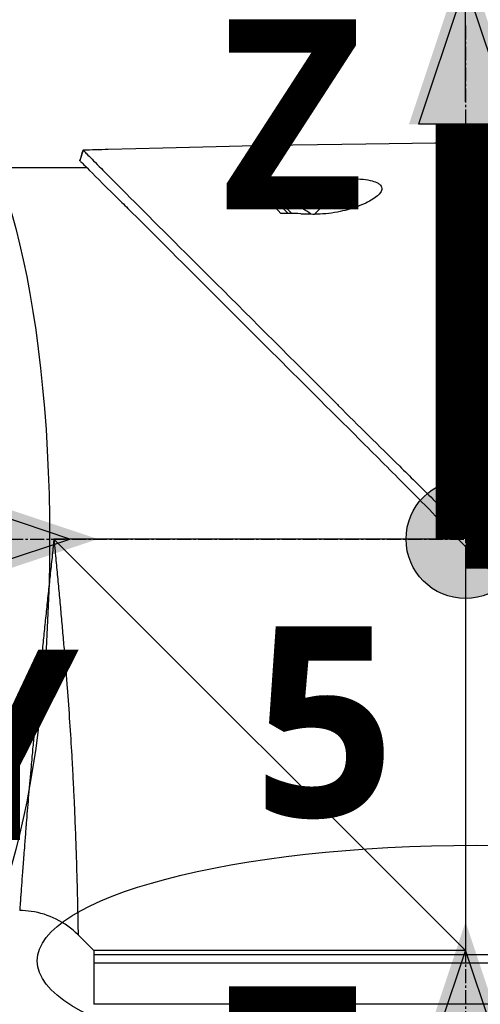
# Model space of a CAD drawing. Header units: millimetres. Extents: x 0 to 5219, y 0 to 2970.
# Tile 168 of 232: x 1837 to 1893, y 2182 to 2301. Entities that reach past the tile are written whole.
import ezdxf

# ---------------------------------------------------------------- set-up
doc = ezdxf.new("R2010")
doc.units = ezdxf.units.MM
doc.header["$LTSCALE"] = 0.2
doc.linetypes.add('CENTER2', pattern=[1.125, 0.75, -0.125, 0.125, -0.125])
for name, color, linetype in [('02_Center Line', 1, 'CENTER2'), ('07_Special Line2', 76, 'Continuous'), ('12_Before Rev.Num.', 5, 'Continuous'), ('13_After Rev.Num.', 6, 'Continuous')]:
    doc.layers.add(name, color=color, linetype=linetype)
doc.layers.add('14_Mark', color=7, linetype='Continuous', true_color=0xe03c31)
doc.styles.add('Rainbow-5.0 Style', font='malgunsl.ttf')
doc.dimstyles.new('Rainbow-5.0 Style$0', dxfattribs={"dimtxt": 4, "dimasz": 3, "dimexe": 2, "dimexo": 1, "dimgap": 0.8, "dimtad": 1, "dimzin": 9, "dimdsep": 46, "dimtxsty": 'Rainbow-5.0 Style', "dimcen": 0, "dimclrd": 251, "dimclre": 251, "dimclrt": 256, "dimadec": 1, "dimazin": 0, "dimtp": 0.1, "dimtm": 0.1, "dimtfac": 0.61, "dimtmove": 0, "dimatfit": 3, "dimfxl": 1, "dimlwd": -1, "dimlwe": -1, "dimarcsym": 1})

# ---------------------------------------------------------------- blocks, each defined once
blk = doc.blocks.new('A$Cff2b0858')
for p, q in [((-202.57, 1544.1), (-202.94, 1542.84)), ((-213.05, 1542), (-202.13, 1542)), ((-180.52, 1540.48), (-181.15, 1539.86)), ((-174.53, 1536.37), (-170.24, 1540.65)), ((-178.53, 1537.24), (-178.32, 1537.45)), ((-177.3, 1536.43), (-178.32, 1537.45)), ((-175.95, 1536.99), (-175.94, 1537)), ((-175.03, 1536.38), (-175.02, 1536.38)), ((-156.77, 1498.35), (-157.76, 1497.62)), ((-157.15, 1497), (-206.1, 1497)), ((-156.25, 1447.15), (-206.1, 1497)), ((-156.25, 1496.11), (-156.25, 1447.15)), ((-154.63, 1496.18), (-155.63, 1495.5)), ((-201.25, 1447.15), (-203.17, 1449.07)), ((-201.25, 1447.15), (-201.25, 1440.65)), ((-111.25, 1446.65), (-201.25, 1446.65)), ((-111.25, 1445.65), (-201.25, 1445.65)), ((-111.25, 1440.65), (-201.25, 1440.65))]:
    blk.add_line(p, q)
for radius, start, end in [(4.52, 63.7131, 94.7607), (4.5, 49.6154, 63.7759)]:
    blk.add_arc((-177.94, 1532.95), radius, start, end)
for centre, major_axis, ratio, start_param, end_param in [((-462.25, 1514.75), (-366.09, -26.02), 0.042138, 3.488133, 3.909025), ((-108.41, -983.15), (-2690.77, 101.98), 0.938894, 4.781808, 4.782934), ((-334.63, 1522.47), (-233.77, -14.41), 0.048344, 3.929452, 3.989586)]:
    blk.add_ellipse(centre, major_axis=major_axis, ratio=ratio, start_param=start_param, end_param=end_param)
for points in [[(-202.94, 1542.84), (-202.82, 1543.26), (-202.69, 1543.68), (-202.57, 1544.1)], [(-210.24, 1452), (-210.24, 1452), (-210.24, 1452), (-210.24, 1452)]]:
    blk.add_open_spline(points, degree=3)
for points, knots in [([(-202.57, 1544.1), (-202.57, 1544.1), (-202.57, 1544.1), (-202.57, 1544.1), (-202.57, 1544.1), (-202.57, 1544.1)], [-0.02987732, -0.02987732, -0.02987732, -0.02987732, -0.01373724, -0.01373724, 0, 0, 0, 0]), ([(-202.57, 1544.1), (-202.57, 1544.1), (-202.57, 1544.1), (-202.57, 1544.1), (-202.57, 1544.1), (-202.57, 1544.1), (-202.57, 1544.1), (-202.56, 1544.09), (-202.56, 1544.09), (-202.55, 1544.08), (-202.54, 1544.07), (-202.5, 1544.03), (-202.46, 1543.99), (-202.31, 1543.85), (-202.17, 1543.7), (-201.6, 1543.14), (-201.05, 1542.58), (-199.89, 1541.41), (-199.36, 1540.88), (-196.43, 1537.91), (-193.15, 1534.65), (-188.48, 1529.99), (-187.46, 1528.97), (-182, 1523.52), (-177.11, 1518.65), (-171.96, 1513.49), (-171.81, 1513.34), (-169.23, 1510.75), (-166.73, 1508.3), (-162.97, 1504.59), (-161.72, 1503.35), (-158.73, 1500.36), (-157.43, 1499.03), (-156.77, 1498.35)], [0.000001, 0.000001, 0.000001, 0.000001, 0.009162, 0.009162, 0.016971, 0.016971, 0.03259, 0.03259, 0.063827, 0.063827, 0.126304, 0.126304, 0.251265, 0.251265, 0.50133, 0.50133, 1.002, 1.002, 1.335959, 1.335959, 2.67129, 2.67129, 3.030313, 3.030313, 4.543873, 4.543873, 4.592411, 4.592411, 5.347172, 5.347172, 5.723633, 5.723633, 6.247668, 6.247668, 6.247668, 6.247668]), ([(-202.94, 1542.83), (-202.94, 1542.83), (-202.94, 1542.83), (-202.94, 1542.84), (-202.94, 1542.84), (-202.94, 1542.84), (-202.94, 1542.84), (-202.94, 1542.84), (-202.94, 1542.84), (-202.94, 1542.84)], [0.69221804, 0.69221804, 0.69221804, 0.69221804, 0.69329226, 0.69329226, 0.695708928, 0.695708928, 0.696915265, 0.696915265, 0.698320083, 0.698320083, 0.698320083, 0.698320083]), ([(-202.94, 1542.84), (-202.94, 1542.84), (-202.94, 1542.84), (-202.94, 1542.83), (-202.94, 1542.83), (-202.94, 1542.83), (-202.94, 1542.83), (-202.94, 1542.83), (-202.93, 1542.82), (-202.92, 1542.81), (-202.91, 1542.79), (-202.86, 1542.73), (-202.81, 1542.68), (-202.59, 1542.46), (-202.37, 1542.24), (-201.34, 1541.2), (-200.13, 1539.99), (-198.12, 1538.01), (-197.63, 1537.54), (-194.35, 1534.3), (-190.88, 1530.8), (-186.77, 1526.7), (-186.47, 1526.4), (-183.93, 1523.86), (-181.58, 1521.51), (-175.7, 1515.65), (-172.07, 1512.05), (-166.65, 1506.64), (-164.85, 1504.84), (-160.25, 1500.2), (-158.16, 1498.04), (-157.76, 1497.62)], [0.000047, 0.000047, 0.000047, 0.000047, 0.011008, 0.011008, 0.020393, 0.020393, 0.039197, 0.039197, 0.07693, 0.07693, 0.152825, 0.152825, 0.305669, 0.305669, 0.610232, 0.610232, 1.419716, 1.419716, 1.651889, 1.651889, 2.978842, 2.978842, 3.080675, 3.080675, 3.850394, 3.850394, 4.95171, 4.95171, 5.489352, 5.489352, 6.333255, 6.333255, 6.333255, 6.333255]), ([(-182.51, 1540.45), (-182.2, 1540.46), (-181.84, 1540.46), (-181.19, 1540.47), (-180.85, 1540.48), (-180.52, 1540.48)], [-0.1934752, -0.1934752, -0.1934752, -0.1934752, -0.0983779, -0.0983779, 0, 0, 0, 0]), ([(-181.15, 1539.86), (-181.24, 1539.95), (-181.34, 1540.03), (-181.55, 1540.18), (-181.66, 1540.24), (-181.89, 1540.35), (-182.02, 1540.39), (-182.27, 1540.44), (-182.39, 1540.46), (-182.51, 1540.45)], [0, 0, 0, 0, 0.0382217, 0.0382217, 0.0766364, 0.0766364, 0.116027, 0.116027, 0.1530194, 0.1530194, 0.1530194, 0.1530194]), ([(-178.62, 1536.45), (-179.48, 1537.34), (-180.3, 1538.18), (-181.06, 1538.96), (-181.57, 1539.49), (-182.06, 1539.99), (-182.51, 1540.45)], [0, 0, 0, 0, 0.5977799, 0.5977799, 0.5977799, 0.9999999, 0.9999999, 0.9999999, 0.9999999]), ([(-177.73, 1536.44), (-178.23, 1536.94), (-178.72, 1537.43), (-179.18, 1537.89), (-179.34, 1538.05), (-179.7, 1538.41), (-180.2, 1538.91), (-180.53, 1539.24), (-180.85, 1539.56), (-181.15, 1539.86)], [0.1685407, 0.1685407, 0.1685407, 0.1685407, 0.5, 0.5, 0.5, 0.75, 0.75, 0.75, 1, 1, 1, 1]), ([(-170.24, 1540.65), (-169.81, 1540.66), (-169.38, 1540.65), (-168.55, 1540.58), (-168.15, 1540.53), (-167.49, 1540.38), (-167.23, 1540.29), (-166.87, 1540.13), (-166.76, 1540.06), (-166.58, 1539.91), (-166.52, 1539.84), (-166.41, 1539.67), (-166.39, 1539.57), (-166.37, 1539.31), (-166.44, 1539.13), (-166.74, 1538.71), (-167.05, 1538.43), (-167.98, 1537.84), (-168.64, 1537.53), (-170.12, 1536.99), (-170.93, 1536.77), (-172.71, 1536.43), (-173.66, 1536.34), (-174.53, 1536.37)], [-1.636051, -1.636051, -1.636051, -1.636051, -1.487609, -1.487609, -1.342627, -1.342627, -1.229751, -1.229751, -1.162071, -1.162071, -1.103238, -1.103238, -1.031704, -1.031704, -0.907622, -0.907622, -0.714138, -0.714138, -0.48257, -0.48257, -0.258591, -0.258591, -0.000001, -0.000001, -0.000001, -0.000001]), ([(-176.21, 1536.41), (-176.65, 1536.42), (-177.12, 1536.43), (-177.9, 1536.44), (-178.28, 1536.45), (-178.62, 1536.45)], [-0.2324123, -0.2324123, -0.2324123, -0.2324123, -0.1008984, -0.1008984, -0.0000209, -0.0000209, -0.0000209, -0.0000209]), ([(-176.21, 1536.41), (-175.93, 1536.4), (-175.65, 1536.39), (-175.09, 1536.38), (-174.81, 1536.37), (-174.53, 1536.37)], [-0.1686475, -0.1686475, -0.1686475, -0.1686475, -0.0843243, -0.0843243, -0.000001, -0.000001, -0.000001, -0.000001]), ([(-156.77, 1498.35), (-156.72, 1498.29), (-156.63, 1498.2), (-156.42, 1497.99), (-156.34, 1497.9), (-156.07, 1497.62), (-155.89, 1497.44), (-155.53, 1497.08), (-155.34, 1496.88), (-155.08, 1496.63), (-154.99, 1496.54), (-154.77, 1496.32), (-154.66, 1496.21), (-154.63, 1496.18)], [0.0012617, 0.0012617, 0.0012617, 0.0012617, 0.0227877, 0.0227877, 0.0388309, 0.0388309, 0.0709865, 0.0709865, 0.1023123, 0.1023123, 0.1191004, 0.1191004, 0.1425667, 0.1425667, 0.1425667, 0.1425667]), ([(-206.1, 1497), (-206.12, 1496.82), (-206.14, 1496.63), (-206.16, 1496.45), (-206.18, 1496.26), (-206.2, 1496.08), (-206.22, 1495.89), (-206.26, 1495.52), (-206.29, 1495.16), (-206.33, 1494.79), (-206.37, 1494.42), (-206.41, 1494.05), (-206.45, 1493.69), (-206.49, 1493.32), (-206.53, 1492.96), (-206.57, 1492.59), (-206.64, 1491.86), (-206.72, 1491.14), (-206.8, 1490.41), (-206.88, 1489.69), (-206.95, 1488.97), (-207.03, 1488.25), (-207.1, 1487.53), (-207.18, 1486.81), (-207.25, 1486.1), (-207.25, 1486.09), (-207.25, 1486.09), (-207.25, 1486.09), (-207.32, 1485.38), (-207.4, 1484.67), (-207.47, 1483.97), (-207.47, 1483.96), (-207.47, 1483.96), (-207.47, 1483.95), (-207.51, 1483.6), (-207.54, 1483.25), (-207.58, 1482.91), (-207.58, 1482.9), (-207.58, 1482.9), (-207.58, 1482.89), (-207.61, 1482.55), (-207.65, 1482.2), (-207.68, 1481.86), (-207.68, 1481.86), (-207.68, 1481.85), (-207.68, 1481.85), (-207.75, 1481.16), (-207.82, 1480.48), (-207.89, 1479.81), (-207.89, 1479.8), (-207.89, 1479.8), (-207.89, 1479.79), (-207.96, 1479.12), (-208.02, 1478.45), (-208.09, 1477.8), (-208.09, 1477.79), (-208.09, 1477.79), (-208.09, 1477.78), (-208.15, 1477.13), (-208.21, 1476.48), (-208.27, 1475.84), (-208.27, 1475.83), (-208.27, 1475.83), (-208.28, 1475.82), (-208.34, 1475.18), (-208.4, 1474.54), (-208.46, 1473.91), (-208.51, 1473.29), (-208.57, 1472.67), (-208.63, 1472.06), (-208.63, 1472.06), (-208.63, 1472.05), (-208.63, 1472.05), (-208.66, 1471.74), (-208.69, 1471.44), (-208.71, 1471.13), (-208.74, 1470.84), (-208.77, 1470.54), (-208.79, 1470.25), (-208.79, 1470.24), (-208.79, 1470.24), (-208.79, 1470.23), (-208.82, 1469.94), (-208.85, 1469.65), (-208.87, 1469.36), (-208.87, 1469.36), (-208.87, 1469.35), (-208.87, 1469.35), (-208.9, 1469.06), (-208.92, 1468.78), (-208.95, 1468.5), (-208.95, 1468.49), (-208.95, 1468.49), (-208.95, 1468.48), (-209, 1467.91), (-209.05, 1467.35), (-209.1, 1466.81), (-209.14, 1466.27), (-209.19, 1465.74), (-209.23, 1465.23), (-209.23, 1465.22), (-209.23, 1465.22), (-209.23, 1465.22), (-209.27, 1464.7), (-209.32, 1464.2), (-209.36, 1463.71), (-209.36, 1463.71), (-209.36, 1463.7), (-209.36, 1463.7), (-209.4, 1463.21), (-209.44, 1462.73), (-209.47, 1462.27), (-209.47, 1462.27), (-209.47, 1462.26), (-209.48, 1462.26), (-209.51, 1461.8), (-209.55, 1461.35), (-209.58, 1460.91), (-209.58, 1460.91), (-209.58, 1460.9), (-209.58, 1460.9), (-209.6, 1460.68), (-209.62, 1460.47), (-209.63, 1460.26), (-209.63, 1460.25), (-209.64, 1460.25), (-209.64, 1460.25), (-209.65, 1460.04), (-209.67, 1459.83), (-209.68, 1459.63), (-209.68, 1459.62), (-209.68, 1459.62), (-209.68, 1459.62), (-209.72, 1459.21), (-209.75, 1458.81), (-209.78, 1458.43), (-209.78, 1458.43), (-209.78, 1458.43), (-209.78, 1458.43), (-209.81, 1458.05), (-209.83, 1457.69), (-209.86, 1457.34), (-209.86, 1457.34), (-209.86, 1457.34), (-209.86, 1457.34), (-209.88, 1456.99), (-209.91, 1456.66), (-209.93, 1456.34), (-209.96, 1456.03), (-209.98, 1455.74), (-210, 1455.46), (-210, 1455.45), (-210, 1455.45), (-210, 1455.45), (-210.04, 1454.89), (-210.07, 1454.39), (-210.11, 1453.96), (-210.11, 1453.85), (-210.12, 1453.75), (-210.13, 1453.65), (-210.13, 1453.55), (-210.14, 1453.45), (-210.15, 1453.36), (-210.16, 1453.18), (-210.17, 1453.02), (-210.18, 1452.87), (-210.2, 1452.58), (-210.22, 1452.37), (-210.23, 1452.22), (-210.23, 1452.15), (-210.24, 1452.09), (-210.24, 1452.06), (-210.24, 1452.02), (-210.24, 1452), (-210.24, 1452), (-210.24, 1452), (-210.24, 1452), (-210.24, 1452)], [-0.00005797, -0.00005797, -0.00005797, -0.00005797, 0.00049405, 0.00049405, 0.00049405, 0.00104607, 0.00104607, 0.00104607, 0.0021501, 0.0021501, 0.0021501, 0.00325414, 0.00325414, 0.00325414, 0.00435817, 0.00435817, 0.00435817, 0.00656624, 0.00656624, 0.00656624, 0.00877431, 0.00877431, 0.00877431, 0.01098238, 0.01098238, 0.01098238, 0.01099361, 0.01099361, 0.01099361, 0.01319044, 0.01319044, 0.01319044, 0.01320357, 0.01320357, 0.01320357, 0.01429448, 0.01429448, 0.01429448, 0.01430847, 0.01430847, 0.01430847, 0.01539851, 0.01539851, 0.01539851, 0.01541335, 0.01541335, 0.01541335, 0.01760658, 0.01760658, 0.01760658, 0.01762291, 0.01762291, 0.01762291, 0.01981465, 0.01981465, 0.01981465, 0.01983223, 0.01983223, 0.01983223, 0.02202272, 0.02202272, 0.02202272, 0.02204132, 0.02204132, 0.02204132, 0.02425053, 0.02425053, 0.02425053, 0.02643885, 0.02643885, 0.02643885, 0.02645881, 0.02645881, 0.02645881, 0.02756281, 0.02756281, 0.02756281, 0.02864692, 0.02864692, 0.02864692, 0.02866725, 0.02866725, 0.02866725, 0.02975095, 0.02975095, 0.02975095, 0.02977133, 0.02977133, 0.02977133, 0.03085499, 0.03085499, 0.03085499, 0.03087541, 0.03087541, 0.03087541, 0.03308346, 0.03308346, 0.03308346, 0.03527112, 0.03527112, 0.03527112, 0.03529119, 0.03529119, 0.03529119, 0.03747919, 0.03747919, 0.03747919, 0.03749882, 0.03749882, 0.03749882, 0.03968726, 0.03968726, 0.03968726, 0.03970627, 0.03970627, 0.03970627, 0.04189533, 0.04189533, 0.04189533, 0.04191356, 0.04191356, 0.04191356, 0.04299936, 0.04299936, 0.04299936, 0.04301713, 0.04301713, 0.04301713, 0.0441034, 0.0441034, 0.0441034, 0.0441207, 0.0441207, 0.0441207, 0.04631147, 0.04631147, 0.04631147, 0.04632769, 0.04632769, 0.04632769, 0.04851953, 0.04851953, 0.04851953, 0.0485346, 0.0485346, 0.0485346, 0.05074146, 0.05074146, 0.05074146, 0.05293567, 0.05293567, 0.05293567, 0.05294817, 0.05294817, 0.05294817, 0.05735181, 0.05735181, 0.05735181, 0.05845584, 0.05845584, 0.05845584, 0.05955987, 0.05955987, 0.05955987, 0.06176794, 0.06176794, 0.06176794, 0.06618408, 0.06618408, 0.06618408, 0.06839215, 0.06839215, 0.06839215, 0.07060022, 0.07060022, 0.07060022, 0.07060712, 0.07060712, 0.07060712, 0.07060712]), ([(-206.1, 1497), (-206.08, 1496.81), (-206.04, 1496.43), (-205.97, 1495.66), (-205.84, 1494.32), (-205.66, 1492.42), (-205.45, 1490.15), (-205.24, 1487.9), (-205.04, 1485.65), (-204.85, 1483.41), (-204.67, 1481.2), (-204.44, 1478.31), (-204.19, 1474.81), (-204, 1471.78), (-203.89, 1469.82), (-203.82, 1468.52), (-203.74, 1466.96), (-203.65, 1465.15), (-203.58, 1463.43), (-203.51, 1461.79), (-203.46, 1460.23), (-203.41, 1459), (-203.38, 1458.05), (-203.36, 1457.13), (-203.32, 1456.05), (-203.28, 1454.47), (-203.24, 1452.76), (-203.22, 1451.54), (-203.2, 1450.86), (-203.2, 1450.45), (-203.18, 1449.82), (-203.18, 1449.35), (-203.17, 1449.11), (-203.17, 1449.07), (-203.17, 1449.07)], [-0.00005585, -0.00005585, -0.00005585, -0.00005585, 0.00051707, 0.00109, 0.00223584, 0.00452754, 0.00681923, 0.00911093, 0.01140263, 0.01369432, 0.01598602, 0.01827771, 0.0228611, 0.02744449, 0.02859034, 0.02973619, 0.03202788, 0.03431958, 0.03661127, 0.03890297, 0.04119466, 0.04348636, 0.04463221, 0.04577806, 0.04806975, 0.05036145, 0.05494484, 0.05952823, 0.06067408, 0.06181992, 0.06411162, 0.06869501, 0.0709867, 0.07327246, 0.07327246, 0.07327246, 0.07327246]), ([(-157.76, 1497.62), (-157.71, 1497.57), (-157.4, 1497.25), (-157.04, 1496.89), (-156.86, 1496.71), (-156.5, 1496.35), (-156.32, 1496.18), (-155.98, 1495.84), (-155.69, 1495.56), (-155.62, 1495.5)], [0.00043088, 0.00043088, 0.00043088, 0.00043088, 0.0154414, 0.0154414, 0.03075173, 0.03075173, 0.04552895, 0.04552895, 0.05960793, 0.05960793, 0.05960793, 0.05960793]), ([(-154.63, 1496.18), (-154.36, 1495.91), (-154.11, 1495.67), (-153.49, 1495.04), (-153.2, 1494.75), (-152.34, 1493.9), (-151.77, 1493.33), (-150.06, 1491.61), (-148.92, 1490.47), (-145.51, 1487.06), (-143.26, 1484.81), (-135.92, 1477.48), (-131.69, 1473.29), (-127.67, 1469.26), (-127.12, 1468.71), (-126.05, 1467.63), (-125.51, 1467.09), (-123.6, 1465.17), (-122.34, 1463.88), (-120.73, 1462.27), (-120.34, 1461.89), (-119.16, 1460.7), (-118.4, 1459.94), (-117.35, 1458.89), (-117.03, 1458.57), (-116.14, 1457.68), (-115.58, 1457.12), (-114.12, 1455.66), (-113.28, 1454.79), (-111.39, 1452.92), (-110.48, 1452.03), (-109.57, 1451.12), (-109.34, 1450.88), (-109.11, 1450.65), (-109.05, 1450.59), (-109.01, 1450.54), (-109, 1450.53), (-108.99, 1450.52), (-108.98, 1450.51), (-108.97, 1450.5), (-108.97, 1450.5), (-108.97, 1450.5), (-108.96, 1450.5), (-108.96, 1450.49), (-108.96, 1450.49), (-108.96, 1450.49), (-108.96, 1450.49), (-108.96, 1450.49)], [0, 0, 0, 0, 0.115596, 0.115596, 0.212113, 0.212113, 0.405093, 0.405093, 0.790972, 0.790972, 1.563393, 1.563393, 3.332159, 3.332159, 3.60987, 3.60987, 3.890806, 3.890806, 4.623507, 4.623507, 4.856845, 4.856845, 5.35641, 5.35641, 5.576842, 5.576842, 5.990665, 5.990665, 6.711546, 6.711546, 7.79125, 7.79125, 8.330789, 8.330789, 8.599474, 8.599474, 8.666532, 8.666532, 8.716444, 8.716444, 8.791539, 8.791539, 8.829086, 8.829086, 8.847858, 8.847858, 8.871461, 8.871461, 8.871461, 8.871461]), ([(-155.62, 1495.5), (-154.85, 1494.76), (-154.09, 1494.01), (-152.41, 1492.37), (-151.5, 1491.47), (-148.65, 1488.64), (-146.71, 1486.7), (-140.79, 1480.77), (-136.84, 1476.79), (-131.09, 1471.03), (-129.16, 1469.1), (-126.99, 1466.92), (-126.68, 1466.61), (-122.19, 1462.11), (-118.39, 1458.32), (-115.32, 1455.23), (-115.12, 1455.03), (-114.18, 1454.07), (-113.49, 1453.39), (-112.11, 1452.01), (-111.48, 1451.38), (-110.85, 1450.74), (-110.69, 1450.58), (-110.52, 1450.42), (-110.48, 1450.38), (-110.44, 1450.34), (-110.43, 1450.33), (-110.42, 1450.32), (-110.42, 1450.32), (-110.42, 1450.31), (-110.42, 1450.31), (-110.41, 1450.31), (-110.41, 1450.31), (-110.41, 1450.31), (-110.41, 1450.31), (-110.41, 1450.31)], [-7.620463, -7.620463, -7.620463, -7.620463, -7.336805, -7.336805, -6.999081, -6.999081, -6.270272, -6.270272, -4.749597, -4.749597, -3.95115, -3.95115, -3.814973, -3.814973, -1.971605, -1.971605, -1.846597, -1.846597, -1.347406, -1.347406, -0.675491, -0.675491, -0.339165, -0.339165, -0.169556, -0.169556, -0.084774, -0.084774, -0.042597, -0.042597, -0.021599, -0.021599, -0.011128, -0.011128, -0.000028, -0.000028, -0.000028, -0.000028]), ([(-203.17, 1449.07), (-203.94, 1449.84), (-204.84, 1450.48), (-206.76, 1451.43), (-207.8, 1451.75), (-209.31, 1451.97), (-209.78, 1452), (-210.24, 1452)], [0, 0, 0, 0, 0.3242583, 0.3242583, 0.6426929, 0.6426929, 0.7824853, 0.7824853, 0.7824853, 0.7824853]), ([(-156.25, 1447.15), (-156.27, 1447.15), (-156.29, 1447.15), (-158.55, 1447.15), (-160.78, 1447.15), (-165.21, 1447.15), (-167.4, 1447.15), (-170.97, 1447.15), (-172.37, 1447.15), (-174.53, 1447.15), (-175.31, 1447.15), (-178.12, 1447.15), (-180.09, 1447.15), (-183.02, 1447.15), (-184.06, 1447.15), (-186.18, 1447.15), (-187.25, 1447.15), (-189.3, 1447.15), (-190.28, 1447.15), (-192.12, 1447.15), (-192.98, 1447.15), (-194.59, 1447.15), (-195.34, 1447.15), (-196.71, 1447.15), (-197.33, 1447.15), (-198.44, 1447.15), (-198.92, 1447.15), (-199.76, 1447.15), (-200.12, 1447.15), (-200.68, 1447.15), (-200.89, 1447.15), (-201.18, 1447.15), (-201.25, 1447.15), (-201.25, 1447.15), (-201.25, 1447.15), (-201.25, 1447.15)], [-0.005485, -0.005485, -0.005485, -0.005485, 0, 0, 0.672232, 0.672232, 1.344501, 1.344501, 1.792512, 1.792512, 2.048534, 2.048534, 2.731437, 2.731437, 3.121573, 3.121573, 3.559727, 3.559727, 3.997928, 3.997928, 4.436084, 4.436084, 4.874274, 4.874274, 5.31242, 5.31242, 5.750596, 5.750596, 6.188714, 6.188714, 6.626878, 6.626878, 7.06498, 7.06498, 7.065101, 7.065101, 7.065101, 7.065101])]:
    blk.add_open_spline(points, degree=3, knots=knots)
at = {"layer": '02_Center Line', "ltscale": 11.288275}
for p, q in [((-156.25, 1559.19), (-156.25, 1313.08)), ((-282.62, 1497), (-78.92, 1497))]:
    blk.add_line(p, q, dxfattribs=at)
blk = doc.blocks.new('*D114')
at = {"color": 251, "linetype": 'ByBlock', "transparency": 16777216}
for p, q in [((1891.21, 2290.86), (1891.21, 2344.18)), ((2008.36, 2173.71), (2008.36, 2344.18)), ((1993.36, 2334.18), (1906.21, 2334.18))]:
    blk.add_line(p, q, dxfattribs=at)
at = {"color": 251, "transparency": 16777216}
for points in [[(1906.21, 2336.68), (1906.21, 2331.68), (1891.21, 2334.18)], [(1993.36, 2336.68), (1993.36, 2331.68), (2008.36, 2334.18)]]:
    blk.add_solid(points, dxfattribs=at)
at = {"layer": 'Defpoints', "color": 0, "transparency": 16777216}
for p in [(1891.21, 2334.18), (1891.21, 2285.86), (2008.36, 2168.71)]:
    blk.add_point(p, dxfattribs=at)
at = {"transparency": 16777216, "insert": (1949.78, 2348.57), "char_height": 20, "attachment_point": 5, "style": 'Rainbow-5.0 Style'}
blk.add_mtext('117.15', dxfattribs=at)
blk = doc.blocks.new('*D115')
at = {"color": 251, "linetype": 'ByBlock', "transparency": 16777216}
for p, q in [((1775.91, 2273.4), (1775.91, 2344.18)), ((1891.21, 2290.86), (1891.21, 2344.18)), ((1876.21, 2334.18), (1790.91, 2334.18))]:
    blk.add_line(p, q, dxfattribs=at)
at = {"color": 251, "transparency": 16777216}
for points in [[(1790.91, 2336.68), (1790.91, 2331.68), (1775.91, 2334.18)], [(1876.21, 2336.68), (1876.21, 2331.68), (1891.21, 2334.18)]]:
    blk.add_solid(points, dxfattribs=at)
at = {"layer": 'Defpoints', "color": 0, "transparency": 16777216}
for p in [(1775.91, 2334.18), (1891.21, 2285.86), (1775.91, 2268.4)]:
    blk.add_point(p, dxfattribs=at)
at = {"transparency": 16777216, "insert": (1833.56, 2348.58), "char_height": 20, "attachment_point": 5, "style": 'Rainbow-5.0 Style'}
blk.add_mtext('115.3', dxfattribs=at)
blk = doc.blocks.new('A$C19ebd0c3_1234')
for q in [(46.93, -0.78), (54.3, 6.59)]:
    blk.add_line((46.93, 6.59), q)
blk.add_ellipse((0, 0), major_axis=(53.19, 0), ratio=0.263273)
blk = doc.blocks.new('A$C46360d6a')
at = {"layer": '07_Special Line2'}
blk.add_hatch(color=256, dxfattribs=at).paths.add_polyline_path([(49.156, 0), (34.9, 4.752), (34.9, -4.752)])
at = {"layer": '12_Before Rev.Num.'}
blk.add_hatch(color=256, dxfattribs=at).paths.add_polyline_path([(0, 49.156), (-4.752, 34.9), (4.752, 34.9)])
at = {"layer": '14_Mark'}
h = blk.add_hatch(color=256, dxfattribs=at)
h.dxf.hatch_style = 1
h.paths.add_polyline_path([(5, 0, 1), (-5, 0, 1)])
at = {"layer": '07_Special Line2'}
for p, q in [((34.9, -3.96), (34.9, 3.96)), ((46.78, 0), (34.9, 3.96)), ((34.9, -3.96), (46.78, 0))]:
    blk.add_line(p, q, dxfattribs=at)
at = {"layer": '07_Special Line2', "const_width": 5}
blk.add_lwpolyline([(34.9, 0), (0, 0)], dxfattribs=at)
at = {"layer": '12_Before Rev.Num.'}
for p, q in [((0, 46.78), (-3.96, 34.9)), ((3.96, 34.9), (0, 46.78)), ((3.96, 34.9), (-3.96, 34.9))]:
    blk.add_line(p, q, dxfattribs=at)
at = {"layer": '12_Before Rev.Num.', "const_width": 5}
blk.add_lwpolyline([(0, 34.9), (0, 0)], dxfattribs=at)
at = {"layer": '14_Mark'}
blk.add_circle((0, 0), 5, dxfattribs=at)
at = {"layer": '07_Special Line2', "insert": (34.529, -17.308), "char_height": 16, "attachment_point": 4, "style": 'Rainbow-5.0 Style'}
blk.add_mtext('{\\fMalgun Gothic Semilight|b1|i0|c129|p50;Y}', dxfattribs=at)
at = {"layer": '12_Before Rev.Num.', "insert": (-20.587, 35.725), "char_height": 16, "attachment_point": 4, "style": 'Rainbow-5.0 Style'}
blk.add_mtext('{\\fMalgun Gothic Semilight|b1|i0|c129|p50;Z}', dxfattribs=at)
at = {"layer": '14_Mark', "insert": (-17.839, -15.459), "char_height": 16, "attachment_point": 4, "style": 'Rainbow-5.0 Style'}
blk.add_mtext('{\\fMalgun Gothic Semilight|b1|i0|c129|p50;T}', dxfattribs=at)
blk = doc.blocks.new('A$Cc9315064')
at = {"layer": '07_Special Line2'}
blk.add_hatch(color=256, dxfattribs=at).paths.add_polyline_path([(49.156, 0), (34.9, 4.752), (34.9, -4.752)])
at = {"layer": '12_Before Rev.Num.'}
blk.add_hatch(color=256, dxfattribs=at).paths.add_polyline_path([(0, 49.156), (-4.752, 34.9), (4.752, 34.9)])
at = {"layer": '14_Mark'}
h = blk.add_hatch(color=256, dxfattribs=at)
h.dxf.hatch_style = 1
h.paths.add_polyline_path([(5, 0, 1), (-5, 0, 1)])
at = {"layer": '07_Special Line2'}
for p, q in [((34.9, -3.96), (34.9, 3.96)), ((46.78, 0), (34.9, 3.96)), ((34.9, -3.96), (46.78, 0))]:
    blk.add_line(p, q, dxfattribs=at)
at = {"layer": '07_Special Line2', "const_width": 5}
blk.add_lwpolyline([(34.9, 0), (0, 0)], dxfattribs=at)
at = {"layer": '12_Before Rev.Num.'}
for p, q in [((0, 46.78), (-3.96, 34.9)), ((3.96, 34.9), (0, 46.78)), ((3.96, 34.9), (-3.96, 34.9))]:
    blk.add_line(p, q, dxfattribs=at)
at = {"layer": '12_Before Rev.Num.', "const_width": 5}
blk.add_lwpolyline([(0, 34.9), (0, 0)], dxfattribs=at)
at = {"layer": '14_Mark'}
blk.add_circle((0, 0), 5, dxfattribs=at)
at = {"layer": '07_Special Line2', "insert": (34.529, -17.308), "char_height": 16, "attachment_point": 4, "style": 'Rainbow-5.0 Style'}
blk.add_mtext('{\\fMalgun Gothic Semilight|b1|i0|c129|p50;Y}', dxfattribs=at)
at = {"layer": '12_Before Rev.Num.', "insert": (-20.587, 35.725), "char_height": 16, "attachment_point": 4, "style": 'Rainbow-5.0 Style'}
blk.add_mtext('{\\fMalgun Gothic Semilight|b1|i0|c129|p50;Z}', dxfattribs=at)
at = {"layer": '14_Mark', "insert": (-17.839, -15.459), "char_height": 16, "attachment_point": 4, "style": 'Rainbow-5.0 Style'}
blk.add_mtext('{\\fMalgun Gothic Semilight|b1|i0|c129|p50;5}', dxfattribs=at)
blk = doc.blocks.new('A$C3a293ff3')
at = {"layer": '07_Special Line2'}
blk.add_hatch(color=256, dxfattribs=at).paths.add_polyline_path([(49.156, 0), (34.9, 4.752), (34.9, -4.752)])
at = {"layer": '12_Before Rev.Num.'}
blk.add_hatch(color=256, dxfattribs=at).paths.add_polyline_path([(0, 49.156), (-4.752, 34.9), (4.752, 34.9)])
at = {"layer": '14_Mark'}
h = blk.add_hatch(color=256, dxfattribs=at)
h.dxf.hatch_style = 1
h.paths.add_polyline_path([(5, 0, 1), (-5, 0, 1)])
at = {"layer": '07_Special Line2'}
for p, q in [((34.9, -3.96), (34.9, 3.96)), ((46.78, 0), (34.9, 3.96)), ((34.9, -3.96), (46.78, 0))]:
    blk.add_line(p, q, dxfattribs=at)
at = {"layer": '07_Special Line2', "const_width": 5}
blk.add_lwpolyline([(34.9, 0), (0, 0)], dxfattribs=at)
at = {"layer": '12_Before Rev.Num.'}
for p, q in [((0, 46.78), (-3.96, 34.9)), ((3.96, 34.9), (0, 46.78)), ((3.96, 34.9), (-3.96, 34.9))]:
    blk.add_line(p, q, dxfattribs=at)
at = {"layer": '12_Before Rev.Num.', "const_width": 5}
blk.add_lwpolyline([(0, 34.9), (0, 0)], dxfattribs=at)
at = {"layer": '14_Mark'}
blk.add_circle((0, 0), 5, dxfattribs=at)
at = {"layer": '07_Special Line2', "insert": (34.529, -17.308), "char_height": 16, "attachment_point": 4, "style": 'Rainbow-5.0 Style'}
blk.add_mtext('{\\fMalgun Gothic Semilight|b1|i0|c129|p50;Y}', dxfattribs=at)
at = {"layer": '12_Before Rev.Num.', "insert": (-20.587, 35.725), "char_height": 16, "attachment_point": 4, "style": 'Rainbow-5.0 Style'}
blk.add_mtext('{\\fMalgun Gothic Semilight|b1|i0|c129|p50;Z}', dxfattribs=at)
at = {"layer": '14_Mark', "insert": (-17.839, -15.459), "char_height": 16, "attachment_point": 4, "style": 'Rainbow-5.0 Style'}
blk.add_mtext('{\\fMalgun Gothic Semilight|b1|i0|c129|p50;4}', dxfattribs=at)

msp = doc.modelspace()

# ---------------------------------------------------------------- block references
at = {"xscale": 1.44, "yscale": 1.44, "zscale": 1.44}
for name, p in [('A$C46360d6a', (1775.908, 2237.896)), ('A$Cc9315064', (1891.208, 2237.896)), ('A$C3a293ff3', (1891.208, 2120.746))]:
    msp.add_blockref(name, p, dxfattribs=at)
msp.add_blockref('A$Cff2b0858', (2047.459, 740.896))
at = {"layer": '13_After Rev.Num.', "rotation": 90}
msp.add_blockref('A$C19ebd0c3_1234', (1826.84, 2237.896), dxfattribs=at)
at = {"layer": '13_After Rev.Num.'}
msp.add_blockref('A$C19ebd0c3_1234', (1892.538, 2186.812), dxfattribs=at)

# ---------------------------------------------------------------- dimensions: what is measured, and where the dimension line sits
for base, p1, p2, picture, middle in [((1775.908, 2334.176), (1891.208, 2285.865), (1775.908, 2268.396), '*D115', (1833.558, 2348.577)), ((1891.208, 2334.176), (2008.358, 2168.715), (1891.208, 2285.865), '*D114', (1949.783, 2348.57))]:
    dim = msp.add_linear_dim(base=base, p1=p1, p2=p2, dimstyle='Rainbow-5.0 Style$0', override={"dimscale": 5, "dimtol": 0, "dimlim": 0, "dimtp": 0.1, "dimtm": 0.1, "dimtfac": 0.61, "dimtdec": 2, "dimtolj": 0, "dimtzin": 8})
    dim.commit()
    dim.dimension.update_dxf_attribs({"geometry": picture, "text_midpoint": middle})

doc.saveas('drawing.dxf')
